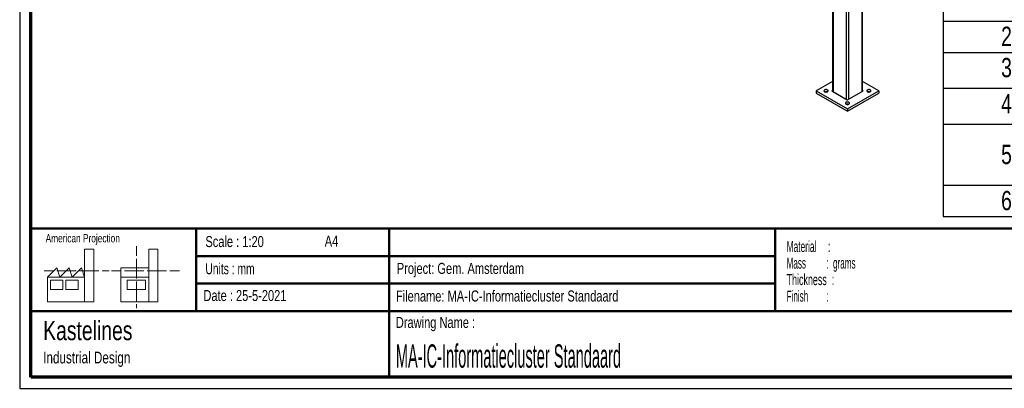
# Paper-space layout 'Sheet2' of a CAD drawing. Header units: millimetres. Extents: x 7 to 291, y 7 to 204.
# Tile 1 of 9: x 7 to 185, y 7 to 74. Entities that reach past the tile are written whole.
import ezdxf

# ---------------------------------------------------------------- set-up
doc = ezdxf.new("R2010")
doc.units = ezdxf.units.MM
for name, color, linetype in [('BORDERS', 7, 'Continuous'), ('DRAWING', 7, 'Continuous'), ('TEXT_SHEET_FORMAT', 7, 'Continuous')]:
    doc.layers.add(name, color=color, linetype=linetype)
doc.styles.add('SLDTEXTSTYLE0', font='TXT', dxfattribs={"width": 0.7})
doc.styles.add('SLDTEXTSTYLE1', font='TXT', dxfattribs={"width": 0.75})
doc.styles.add('SLDTEXTSTYLE3', font='TXT', dxfattribs={"width": 0.5675})
doc.styles.add('SLDTEXTSTYLE4', font='TXT', dxfattribs={"width": 0.55})
doc.styles.add('SLDTEXTSTYLE5', font='TXT', dxfattribs={"width": 0.605})
doc.styles.add('SLDTEXTSTYLE6', font='TXT', dxfattribs={"width": 0.549})
doc.styles.add('SLDTEXTSTYLE7', font='TXT', dxfattribs={"width": 0.467045})

# ---------------------------------------------------------------- blocks, each defined once
blk = doc.blocks.new('SW_NOTE_0_2')
at = {"layer": 'TEXT_SHEET_FORMAT', "color": 0, "char_height": 2, "attachment_point": 1}
for s, insert, style in [('Material     :', (0, 2.58), 'SLDTEXTSTYLE3'), ('Mass         :  grams', (0, -0.42), 'SLDTEXTSTYLE4'), ('Thickness  :', (0, -3.42), 'SLDTEXTSTYLE5'), ('Finish        :', (0, -6.42), 'SLDTEXTSTYLE6')]:
    blk.add_mtext(s, dxfattribs=dict(at, insert=insert, style=style))
blk = doc.blocks.new('SW_NOTE_0_3')
at = {"layer": 'DRAWING', "color": 0, "attachment_point": 1, "style": 'SLDTEXTSTYLE1'}
for s, insert, char_height in [('Kastelines', (0, 4.51), 3.5), ('Industrial Design', (0, -1.09), 2.1167)]:
    blk.add_mtext(s, dxfattribs=dict(at, insert=insert, char_height=char_height))
blk = doc.blocks.new('SW_TABLEANNOTATION_0')
at = {"layer": 'DRAWING', "color": 0}
for p, q in [((0, 0), (0, -5.69)), ((0, 0), (23.55, 0)), ((23.55, 0), (23.55, -5.69)), ((23.55, 0), (93.74, 0)), ((93.74, 0), (93.74, -5.69)), ((93.74, 0), (112.9, 0)), ((112.9, 0), (112.9, -5.69)), ((0, -5.69), (23.55, -5.69)), ((0, -5.69), (0, -12.22)), ((23.55, -5.69), (93.74, -5.69)), ((23.55, -5.69), (23.55, -12.22)), ((93.74, -5.69), (112.9, -5.69)), ((93.74, -5.69), (93.74, -12.22)), ((112.9, -5.69), (112.9, -12.22)), ((0, -12.22), (0, -17.91)), ((0, -12.22), (23.55, -12.22)), ((23.55, -12.22), (23.55, -17.91)), ((23.55, -12.22), (93.74, -12.22)), ((93.74, -12.22), (93.74, -17.91)), ((93.74, -12.22), (112.9, -12.22)), ((112.9, -12.22), (112.9, -17.91)), ((0, -17.91), (0, -24.43)), ((0, -17.91), (23.55, -17.91)), ((23.55, -17.91), (23.55, -24.43)), ((23.55, -17.91), (93.74, -17.91)), ((93.74, -17.91), (93.74, -24.43)), ((93.74, -17.91), (112.9, -17.91)), ((112.9, -17.91), (112.9, -24.43)), ((0, -24.43), (0, -30.96)), ((0, -24.43), (23.55, -24.43)), ((23.55, -24.43), (23.55, -30.96)), ((23.55, -24.43), (93.74, -24.43)), ((93.74, -24.43), (93.74, -30.96)), ((93.74, -24.43), (112.9, -24.43)), ((112.9, -24.43), (112.9, -30.96)), ((0, -30.96), (0, -42.01)), ((0, -30.96), (23.55, -30.96)), ((23.55, -30.96), (23.55, -42.01)), ((23.55, -30.96), (93.74, -30.96)), ((93.74, -30.96), (93.74, -42.01)), ((93.74, -30.96), (112.9, -30.96)), ((112.9, -30.96), (112.9, -42.01)), ((0, -42.01), (0, -47.7)), ((0, -42.01), (23.55, -42.01)), ((23.55, -42.01), (23.55, -47.7)), ((23.55, -42.01), (93.74, -42.01)), ((93.74, -42.01), (93.74, -47.7)), ((93.74, -42.01), (112.9, -42.01)), ((112.9, -42.01), (112.9, -47.7)), ((0, -47.7), (23.55, -47.7)), ((23.55, -47.7), (93.74, -47.7)), ((93.74, -47.7), (112.9, -47.7))]:
    blk.add_line(p, q, dxfattribs=at)
at = {"layer": 'DRAWING', "color": 0, "attachment_point": 1, "style": 'SLDTEXTSTYLE1'}
for s, insert, char_height in [('ITEM NO.', (2.74, -1.2), 3.175), ('DESCRIPTION', (45.36, -1.2), 3.175), ('QTY.', (98.27, -1.03), 3.5), ('1', (10.48, -6.7), 3.5), ('MA-IC-Portaal Support Open', (26.11, -6.7), 3.5), ('1', (102.03, -6.7), 3.5), ('2', (10.48, -13.24), 3.5), ('MA-IC-Vulstuk', (42.99, -13.24), 3.5), ('1', (102.03, -13.24), 3.5), ('3', (10.48, -18.92), 3.5), ('MA-IC-Cladding Achter', (31.87, -18.92), 3.5), ('1', (102.03, -18.92), 3.5), ('4', (10.48, -25.45), 3.5), ('MA-IC-Informatiepaneel', (31.23, -25.45), 3.5), ('2', (102.03, -25.45), 3.5), ('5', (10.48, -34.67), 3.5), ('MA-IC-Plaatwerk Achter Half', (26.3, -34.67), 3.5), ('2', (102.03, -34.67), 3.5), ('MA-IC-Identificatie Portaal', (28.7, -43.04), 3.5), ('6', (10.48, -43.04), 3.5), ('1', (102.03, -43.04), 3.5)]:
    blk.add_mtext(s, dxfattribs=dict(at, insert=insert, char_height=char_height))

psp = doc.layouts.new('Sheet2')

# ---------------------------------------------------------------- linework, layer by layer
at = {"color": 8, "linetype": 'Continuous', "lineweight": 25}
for p, q in [((159.3, 141.88), (159.3, 60.61)), ((156.48, 140.25), (156.48, 59.23)), ((156.9, 140.49), (156.9, 59.23)), ((154.07, 138.86), (154.07, 60.61)), ((153.86, 60.78), (153.86, 60.74)), ((159.52, 60.78), (159.52, 60.74))]:
    psp.add_line(p, q, dxfattribs=at)
at = {"color": 7, "linetype": 'Continuous', "lineweight": 25}
for p, q in [((159.39, 60.66), (159.39, 141.93)), ((153.98, 138.81), (153.98, 60.66)), ((153.98, 62.46), (151.03, 60.76)), ((151.03, 60.76), (151.03, 60.35)), ((151.03, 60.76), (156.69, 57.49)), ((153.98, 60.85), (153.86, 60.78)), ((153.86, 60.74), (156.65, 59.12)), ((156.69, 57.49), (162.35, 60.76)), ((156.72, 59.12), (159.52, 60.74)), ((162.35, 60.76), (159.39, 62.46)), ((159.52, 60.78), (159.39, 60.85)), ((162.35, 60.76), (162.35, 60.35)), ((151.03, 60.35), (156.69, 57.08)), ((156.69, 57.08), (162.35, 60.35)), ((156.69, 57.49), (156.69, 57.08))]:
    psp.add_line(p, q, dxfattribs=at)
at = {"color": 7, "linetype": 'Continuous', "lineweight": 25, "flags": 128}
for points in [[(152.53, 60.6), (152.6, 60.57), (152.67, 60.55), (152.75, 60.54), (152.83, 60.54), (152.91, 60.55), (152.98, 60.57), (153.05, 60.59), (153.1, 60.63), (153.14, 60.67), (153.17, 60.72), (153.17, 60.76), (153.16, 60.81), (153.14, 60.85), (153.09, 60.89), (153.03, 60.92), (152.97, 60.95), (152.89, 60.97), (152.81, 60.97), (152.73, 60.97), (152.65, 60.95), (152.58, 60.93), (152.52, 60.9), (152.47, 60.86), (152.44, 60.82), (152.43, 60.77), (152.43, 60.73), (152.45, 60.68), (152.48, 60.64), (152.53, 60.6)], [(160.31, 60.6), (160.38, 60.57), (160.45, 60.55), (160.53, 60.54), (160.61, 60.54), (160.69, 60.55), (160.76, 60.57), (160.83, 60.59), (160.88, 60.63), (160.92, 60.67), (160.95, 60.72), (160.95, 60.76), (160.94, 60.81), (160.91, 60.85), (160.87, 60.89), (160.81, 60.92), (160.74, 60.95), (160.67, 60.97), (160.59, 60.97), (160.51, 60.97), (160.43, 60.95), (160.36, 60.93), (160.3, 60.9), (160.25, 60.86), (160.22, 60.82), (160.2, 60.77), (160.21, 60.73), (160.23, 60.68), (160.26, 60.64), (160.31, 60.6)], [(156.42, 58.36), (156.49, 58.33), (156.56, 58.31), (156.64, 58.3), (156.72, 58.3), (156.8, 58.3), (156.87, 58.32), (156.94, 58.35), (156.99, 58.38), (157.03, 58.43), (157.06, 58.47), (157.06, 58.52), (157.05, 58.56), (157.02, 58.61), (156.98, 58.65), (156.92, 58.68), (156.86, 58.7), (156.78, 58.72), (156.7, 58.73), (156.62, 58.72), (156.54, 58.71), (156.47, 58.69), (156.41, 58.66), (156.36, 58.62), (156.33, 58.57), (156.31, 58.53), (156.32, 58.48), (156.34, 58.44), (156.37, 58.39), (156.42, 58.36)]]:
    psp.add_lwpolyline(points, dxfattribs=at)
at = {"color": 7, "linetype": 'Continuous', "lineweight": 25}
for centre, radius, start, end in [((153.87, 60.76), 0.0218, 110.7834, 249.2166), ((159.51, 60.76), 0.0218, 290.7834, 69.2166), ((152.8, 59.93), 0.634, 78.6413, 101.3587), ((156.69, 59.19), 0.0769, 242.6097, 297.3903), ((160.58, 59.93), 0.634, 78.6413, 101.3587), ((156.69, 57.69), 0.634, 78.6413, 101.3587)]:
    psp.add_arc(centre, radius, start, end, dxfattribs=at)
at = {"layer": 'BORDERS', "lineweight": 70}
for p, q in [((8.57, 8.78), (8.57, 201.78)), ((288.57, 8.78), (8.57, 8.78))]:
    psp.add_line(p, q, dxfattribs=at)
at = {"layer": 'BORDERS', "lineweight": 50}
for p, q in [((8.57, 35.78), (288.57, 35.78)), ((38.57, 35.78), (38.57, 20.78)), ((73.57, 35.78), (73.57, 8.78)), ((143.57, 35.78), (143.57, 20.78)), ((38.57, 30.78), (143.57, 30.78)), ((38.57, 25.78), (143.57, 25.78)), ((8.57, 20.78), (288.57, 20.78))]:
    psp.add_line(p, q, dxfattribs=at)
at = {"layer": 'TEXT_SHEET_FORMAT'}
for p, q in [((6.57, 203.78), (6.57, 6.78)), ((6.57, 6.78), (290.57, 6.78))]:
    psp.add_line(p, q, dxfattribs=at)
at = {"layer": 'TEXT_SHEET_FORMAT', "color": 7, "linetype": 'Continuous', "lineweight": 18}
for p, q in [((27.73, 32.6), (27.73, 30.84)), ((18.32, 26.97), (18.32, 32.04)), ((18.32, 32.04), (20, 32.04)), ((20, 32.04), (20, 22.47)), ((31.65, 32.03), (29.97, 32.03)), ((29.97, 32.03), (29.97, 22.47)), ((31.65, 26.97), (31.65, 32.03)), ((11.59, 26.97), (13.28, 28.66)), ((13.28, 28.66), (13.84, 26.97)), ((13.84, 26.97), (15.52, 28.66)), ((15.52, 28.66), (16.08, 26.97)), ((16.08, 26.97), (17.76, 28.66)), ((17.76, 28.66), (18.32, 26.97)), ((24.93, 28.66), (24.93, 26.97)), ((24.93, 28.66), (29.97, 28.66)), ((27.73, 30.25), (27.73, 28.49)), ((10.98, 28.1), (12.74, 28.1)), ((18.32, 26.97), (11.59, 26.97)), ((11.59, 26.97), (11.59, 22.47)), ((13.32, 28.1), (15.08, 28.1)), ((15.08, 28.1), (16.83, 28.1)), ((17.42, 28.1), (19.17, 28.1)), ((18.32, 26.97), (18.32, 22.47)), ((19.17, 28.1), (20.93, 28.1)), ((21.51, 28.1), (22.81, 28.1)), ((23.24, 28.1), (25, 28.1)), ((24.93, 26.97), (29.97, 26.97)), ((24.93, 26.97), (24.93, 22.47)), ((25.58, 28.1), (27.34, 28.1)), ((27.34, 28.1), (29.09, 28.1)), ((27.73, 28.49), (27.73, 26.73)), ((29.68, 28.1), (31.43, 28.1)), ((31.43, 28.1), (33.19, 28.1)), ((31.65, 26.97), (31.65, 22.47)), ((33.77, 28.1), (35.53, 28.1)), ((12.16, 26.41), (14.4, 26.41)), ((12.16, 24.72), (12.16, 26.41)), ((14.4, 26.41), (14.4, 24.72)), ((14.96, 26.41), (17.2, 26.41)), ((14.96, 24.72), (14.96, 26.41)), ((17.2, 26.41), (17.2, 24.72)), ((26.05, 26.41), (29.41, 26.41)), ((26.05, 24.72), (26.05, 26.41)), ((27.73, 26.14), (27.73, 24.38)), ((29.41, 26.41), (29.41, 24.72)), ((14.4, 24.72), (12.16, 24.72)), ((17.2, 24.72), (14.96, 24.72)), ((29.41, 24.72), (26.05, 24.72)), ((27.73, 24.38), (27.73, 22.62)), ((11.59, 22.47), (18.32, 22.47)), ((18.32, 22.47), (20, 22.47)), ((24.93, 22.47), (31.65, 22.47)), ((27.73, 22.03), (27.73, 21.34))]:
    psp.add_line(p, q, dxfattribs=at)

# ---------------------------------------------------------------- block references
at = {"layer": 'DRAWING'}
for name, p in [('SW_TABLEANNOTATION_0', (174.07, 85.64)), ('SW_NOTE_0_3', (10.83, 14.51))]:
    psp.add_blockref(name, p, dxfattribs=at)
at = {"layer": 'TEXT_SHEET_FORMAT', "color": 218}
psp.add_blockref('SW_NOTE_0_2', (145.65, 30.93), dxfattribs=at)

# ---------------------------------------------------------------- texts
at = {"layer": 'TEXT_SHEET_FORMAT', "attachment_point": 1}
for s, insert, char_height, style in [('American Projection', (11.28, 34.76), 1.5, 'SLDTEXTSTYLE1'), ('Scale : 1:20', (40.25, 34.41), 2, 'SLDTEXTSTYLE1'), ('A4', (61.89, 34.49), 2, 'SLDTEXTSTYLE1'), ('Units : mm', (40.24, 29.48), 2, 'SLDTEXTSTYLE0'), ('Project: Gem. Amsterdam', (74.96, 29.54), 2, 'SLDTEXTSTYLE1'), ('Date : 25-5-2021', (39.89, 24.62), 2, 'SLDTEXTSTYLE1'), ('Filename: MA-IC-Informatiecluster Standaard', (74.8, 24.53), 2, 'SLDTEXTSTYLE1'), ('Drawing Name :', (74.78, 19.74), 2, 'SLDTEXTSTYLE1')]:
    psp.add_mtext(s, dxfattribs=dict(at, insert=insert, char_height=char_height, style=style))
at = {"layer": 'TEXT_SHEET_FORMAT', "color": 218, "insert": (74.78, 14.76), "char_height": 4.2333, "attachment_point": 1, "style": 'SLDTEXTSTYLE7'}
psp.add_mtext('MA-IC-Informatiecluster Standaard', dxfattribs=at)

doc.saveas('drawing.dxf')
